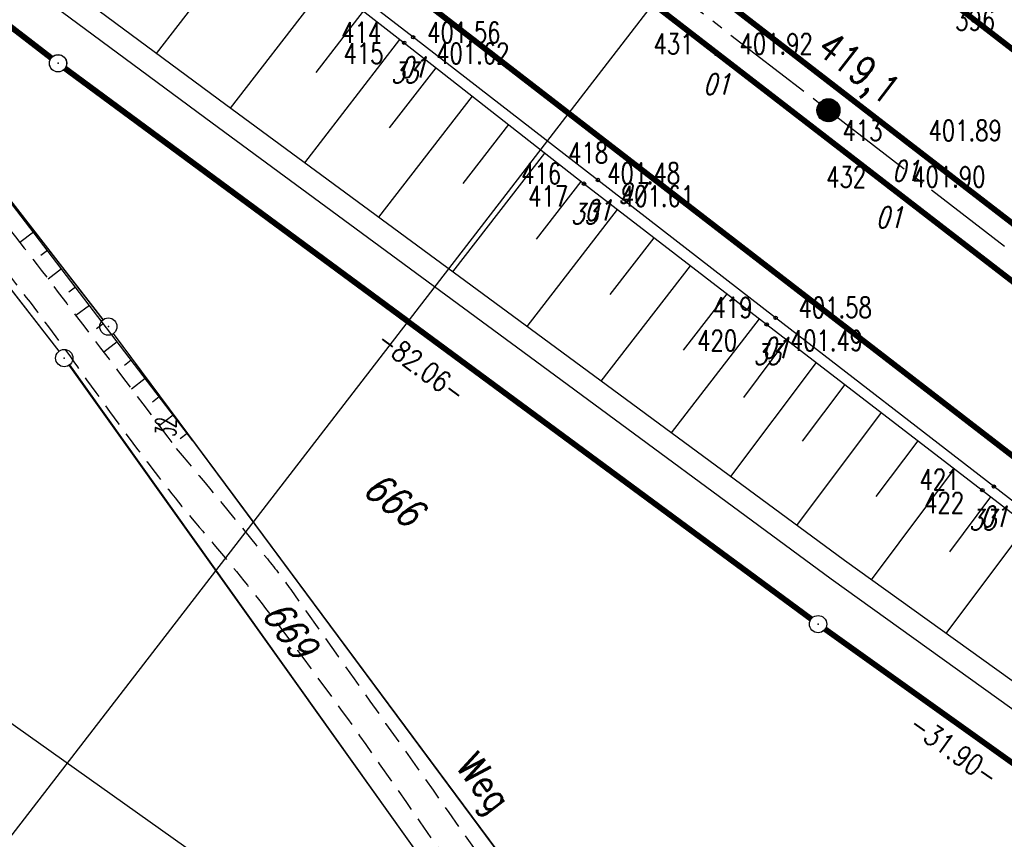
# Model space of a CAD drawing. Extents: x 448814 to 449970, y 436659 to 437685.
# Tile 124 of 132: x 449653 to 449739, y 436884 to 436955. Entities that reach past the tile are written whole.
import ezdxf
from ezdxf.enums import TextEntityAlignment as Align

# ---------------------------------------------------------------- set-up
doc = ezdxf.new("R2010")
doc.units = 0
doc.header["$LTSCALE"] = 2
doc.header["$MEASUREMENT"] = 0
for name, pattern in [('ACHSE', [5.5, 4, -0.5, 0.5, -0.5]), ('AUSGEZOGEN', [0]), ('GESTRICH-X2', [1.5, 1, -0.5])]:
    doc.linetypes.add(name, pattern=pattern)
doc.layers.get('0').update_dxf_attribs({"linetype": 'AUSGEZOGEN'})
for name, color, linetype in [('213-GRENZL-BAB', 7, 'AUSGEZOGEN'), ('213_FLSTNR', 8, 'AUSGEZOGEN'), ('213_GRENZL', 8, 'AUSGEZOGEN'), ('213_GRENZP', 8, 'AUSGEZOGEN'), ('213GRENZP-BAB', 7, 'AUSGEZOGEN'), ('214-ABSTAND', 8, 'AUSGEZOGEN'), ('214-FLSTNR', 8, 'AUSGEZOGEN'), ('214-GRENZL', 8, 'AUSGEZOGEN'), ('214-GRENZL-BAB', 7, 'AUSGEZOGEN'), ('214-GRENZP', 8, 'AUSGEZOGEN'), ('214-GRENZP-BAB', 7, 'AUSGEZOGEN'), ('ACHSETOP', 250, 'ACHSE'), ('ANMERKUNG', 7, 'CONTINUOUS'), ('BOESCHG', 250, 'AUSGEZOGEN'), ('FBR_HOEHE', 4, 'AUSGEZOGEN'), ('FBR_PKT', 7, 'AUSGEZOGEN'), ('FBR_PKT-CODE', 30, 'AUSGEZOGEN'), ('FBR_PKT-NR', 7, 'AUSGEZOGEN'), ('FBRTOP', 250, 'AUSGEZOGEN'), ('HEKT_B', 250, 'CONTINUOUS'), ('MULDE', 250, 'AUSGEZOGEN'), ('Planeinteilung', 250, 'CONTINUOUS'), ('RAHMEN', 7, 'AUSGEZOGEN'), ('STRASSE', 250, 'AUSGEZOGEN'), ('STROMLTG', 4, 'AUSGEZOGEN'), ('WEG', 250, 'GESTRICH-X2')]:
    doc.layers.add(name, color=color, linetype=linetype)
doc.styles.add('ROMANS', font='romans.shx', dxfattribs={"width": 0.8})

# ---------------------------------------------------------------- blocks, each defined once
blk = doc.blocks.new('*X15')
at = {"color": 0}
for p, q in [((212.234, 257.394), (213.242, 258.402)), ((212.236, 257.466), (213.169, 258.4)), ((212.237, 257.326), (213.31, 258.399)), ((212.244, 257.262), (213.373, 258.392)), ((212.244, 257.545), (213.09, 258.391)), ((212.254, 257.202), (213.434, 258.381)), ((212.261, 257.633), (213.003, 258.375)), ((212.268, 257.145), (213.491, 258.368)), ((212.284, 257.09), (213.545, 258.351)), ((212.29, 257.732), (212.903, 258.346)), ((212.303, 257.038), (213.597, 258.333)), ((212.324, 256.988), (213.647, 258.312)), ((212.343, 257.856), (212.779, 258.293)), ((212.347, 256.941), (213.694, 258.288)), ((212.372, 256.895), (213.74, 258.263)), ((212.399, 256.852), (213.783, 258.236)), ((212.428, 256.81), (213.825, 258.207)), ((212.459, 256.77), (213.865, 258.176)), ((212.492, 256.732), (213.903, 258.143)), ((212.526, 256.696), (213.939, 258.109)), ((212.563, 256.662), (213.974, 258.073)), ((212.601, 256.629), (214.006, 258.035)), ((212.64, 256.598), (214.037, 257.995)), ((212.682, 256.569), (214.066, 257.953)), ((212.726, 256.542), (214.093, 257.91)), ((212.771, 256.517), (214.119, 257.864)), ((212.819, 256.493), (214.142, 257.817)), ((212.868, 256.472), (214.163, 257.767)), ((212.92, 256.454), (214.182, 257.715)), ((212.975, 256.437), (214.198, 257.661)), ((213.032, 256.424), (214.211, 257.603)), ((213.092, 256.414), (214.222, 257.543)), ((213.156, 256.407), (214.229, 257.479)), ((213.224, 256.404), (214.232, 257.412)), ((213.296, 256.406), (214.23, 257.339)), ((213.375, 256.414), (214.222, 257.26)), ((213.463, 256.43), (214.205, 257.173)), ((213.563, 256.46), (214.176, 257.073)), ((213.686, 256.512), (214.123, 256.949))]:
    blk.add_line(p, q, dxfattribs=at)
blk = doc.blocks.new('SRMAST2')
at = {"color": 0}
blk.add_circle((0, 0), 0.999, dxfattribs=at)
blk.add_point((0, 0), dxfattribs=at)
blk.add_blockref('*X15', (-213.233, -257.403))
blk = doc.blocks.new('1135420')
at = {"layer": 'RAHMEN'}
blk.add_line((950, 5), (950, 415), dxfattribs=at)
blk = doc.blocks.new('GST')
at = {"color": 0}
blk.add_circle((0, 0), 0.75, dxfattribs=at)
blk.add_point((0, 0), dxfattribs=at)
blk = doc.blocks.new('PKT')
at = {"color": 0}
blk.add_circle((0, 0), 0.15, dxfattribs=at)
blk.add_point((0, 0), dxfattribs=at)

msp = doc.modelspace()

# ---------------------------------------------------------------- linework, layer by layer
at = {"layer": '213-GRENZL-BAB', "const_width": 0.5, "flags": 128}
for points in [[(449616.113, 436982.562), (449656.206, 436951.648)], [(449657.404, 436950.745), (449687.207, 436928.755)]]:
    msp.add_lwpolyline(points, dxfattribs=at)
at = {"layer": '213_GRENZL'}
msp.add_line((449673.766, 436911.344), (449661.61, 436927.712), dxfattribs=at)
at = {"layer": '213_GRENZL', "flags": 128}
for points in [[(449660.716, 436928.917), (449640.643, 436954.772)], [(449641.821, 436945.518), (449656.873, 436926.166)], [(449704.393, 436870.122), (449661.61, 436927.712)], [(449657.794, 436924.981), (449699.315, 436866.711)]]:
    msp.add_lwpolyline(points, dxfattribs=at)
at = {"layer": '214-GRENZL', "flags": 128}
for points in [[(449660.7, 436928.904), (449640.643, 436954.772)], [(449656.898, 436926.184), (449641.821, 436945.519)], [(449704.355, 436870.092), (449661.61, 436927.712)], [(449699.334, 436866.724), (449657.769, 436924.963)]]:
    msp.add_lwpolyline(points, dxfattribs=at)
at = {"layer": '214-GRENZL-BAB', "const_width": 0.5, "flags": 128}
for points in [[(449631.224, 436970.899), (449656.199, 436951.642)], [(449657.397, 436950.739), (449722.219, 436902.909)], [(449723.433, 436902.027), (449748.172, 436884.36)]]:
    msp.add_lwpolyline(points, dxfattribs=at)
at = {"layer": 'ACHSETOP', "flags": 128}
msp.add_lwpolyline([(448957.684, 437538.389), (449011.271, 437497.027), (449090.432, 437435.925), (449169.594, 437374.823), (449248.755, 437313.72), (449327.916, 437252.618), (449426.868, 437176.24), (449506.029, 437115.138), (449624.771, 437023.485), (449723.723, 436947.107), (449842.465, 436855.453), (449856.165, 436844.879)], dxfattribs=at)
at = {"layer": 'BOESCHG'}
for p, q in [((449665.352, 436952.039), (449673.872, 436963.086)), ((449671.786, 436947.282), (449680.185, 436958.171)), ((449679.225, 436950.378), (449683.341, 436955.714)), ((449678.229, 436942.538), (449686.497, 436953.257)), ((449685.6, 436945.568), (449689.646, 436950.791)), ((449684.651, 436937.81), (449692.794, 436948.323)), ((449691.983, 436940.744), (449695.943, 436945.856)), ((449691.095, 436933.065), (449699.091, 436943.388)), ((449698.365, 436935.92), (449702.239, 436940.921)), ((449697.539, 436928.32), (449705.407, 436938.478)), ((449654.653, 436936.507), (449653.486, 436935.614)), ((449704.748, 436931.095), (449708.576, 436936.037)), ((449655.868, 436934.918), (449655.288, 436934.474)), ((449703.981, 436923.573), (449711.745, 436933.597)), ((449657.083, 436933.329), (449655.924, 436932.443)), ((449658.298, 436931.741), (449657.718, 436931.297)), ((449711.131, 436926.271), (449714.914, 436931.156)), ((449659.513, 436930.152), (449658.351, 436929.263)), ((449660.728, 436928.563), (449660.145, 436928.117)), ((449710.076, 436919.08), (449717.742, 436928.978)), ((449661.943, 436926.975), (449660.77, 436926.078)), ((449716.365, 436922.165), (449720.117, 436927.152)), ((449663.158, 436925.386), (449662.568, 436924.935)), ((449715.237, 436915.275), (449722.683, 436925.18)), ((449664.373, 436923.797), (449663.183, 436922.887)), ((449721.47, 436918.349), (449725.167, 436923.272)), ((449665.588, 436922.209), (449664.988, 436921.75)), ((449666.803, 436920.62), (449665.59, 436919.692)), ((449720.985, 436911.038), (449728.337, 436920.836)), ((449668.018, 436919.031), (449667.404, 436918.562)), ((449727.87, 436913.549), (449731.505, 436918.402)), ((449727.454, 436906.315), (449734.674, 436915.967)), ((449734.277, 436908.758), (449737.84, 436913.532)), ((449733.963, 436901.643), (449741.004, 436911.09))]:
    msp.add_line(p, q, dxfattribs=at)
for points in [[(449622.995, 437002.693), (449662.375, 436972.037), (449686.868, 436952.968), (449702.489, 436940.725), (449718.361, 436928.501), (449737.091, 436914.11), (449758.465, 436897.615), (449777.518, 436882.841), (449797.747, 436867.385), (449817.102, 436852.302), (449835.216, 436838.315), (449845.117, 436830.566)], [(449668.499, 436918.401), (449649.63, 436943.073), (449631.614, 436966.375), (449624.376, 436976.293)]]:
    msp.add_lwpolyline(points, dxfattribs=at)
at = {"layer": 'FBRTOP', "const_width": 0.5}
for points in [[(448949.13, 437527.307), (449002.717, 437485.944), (449081.878, 437424.842), (449161.04, 437363.74), (449240.201, 437302.637), (449319.362, 437241.535), (449418.314, 437165.157), (449497.475, 437104.055), (449616.217, 437012.402), (449715.169, 436936.024), (449833.911, 436844.37), (449847.611, 436833.796)], [(449857.373, 436846.444), (449849.947, 436852.199), (449829.505, 436867.921), (449809.883, 436883.074), (449790.024, 436898.442), (449770.446, 436913.528), (449751.353, 436928.306), (449730.418, 436944.444), (449710.562, 436959.78), (449690.253, 436975.48), (449681.297, 436982.411)]]:
    msp.add_lwpolyline(points, dxfattribs=at)
at = {"layer": 'FBRTOP'}
msp.add_lwpolyline([(449660.728, 437017.161, -0.000053), (449674.462, 437006.559, -0.000099), (449681.82, 437000.876), (449700.102, 436986.749, -0.000246), (449710.438, 436978.753, 0.000279), (449720.773, 436970.757, 0.000745), (449729.914, 436963.715, -0.00068), (449739.93, 436956.001, -0.000215), (449749.513, 436948.594, 0.000221), (449759.095, 436941.186, 0.000129), (449769.292, 436933.314, -0.000214), (449779.49, 436925.443, -0.000259), (449789.409, 436917.771, 0.000272), (449799.328, 436910.1, 0.000081), (449805.086, 436905.653, 0.000034), (449819.032, 436894.888, 0.000109), (449827.23, 436888.563, 0.000079), (449838.518, 436879.862, 0.001362), (449849.372, 436871.545, -0.001569), (449858.791, 436864.321, -0.000374), (449864.821, 436859.659, 0.000021), (449866.544, 436858.325, 0.000175)], format="xyb", dxfattribs=at)
at = {"layer": 'FBRTOP', "const_width": 0.5}
for points in [[(449658.907, 437014.802, -0.000053), (449672.641, 437004.201, -0.000099), (449679.998, 436998.518), (449698.28, 436984.391, -0.000246), (449708.613, 436976.397, 0.000279), (449718.951, 436968.399, 0.000745), (449728.099, 436961.351, -0.00068), (449738.109, 436953.643, -0.000215), (449747.689, 436946.237, 0.000221), (449757.274, 436938.828, 0.000129), (449767.472, 436930.955, -0.000214), (449777.668, 436923.085, -0.000259), (449787.585, 436915.415, 0.000272), (449797.506, 436907.742, 0.000081), (449803.265, 436903.294, 0.000034), (449817.211, 436892.529, 0.000109), (449825.411, 436886.203, 0.000079), (449836.699, 436877.502, 0.001362), (449847.566, 436869.175, -0.001569), (449856.97, 436861.962, -0.000374), (449862.996, 436857.303, 0.000022), (449864.723, 436855.966, 0.000175)], [(449678.747, 436979.296), (449722.501, 436945.524, -0.000002), (449781.872, 436899.697, 0.000001), (449841.243, 436853.87), (449854.943, 436843.295, -0.000003)]]:
    msp.add_lwpolyline(points, format="xyb", dxfattribs=at)
at = {"layer": 'FBRTOP'}
for points in [[(449845.728, 436831.356), (449835.437, 436839.306), (449818.093, 436852.684), (449797.432, 436868.627), (449778.498, 436883.195), (449759.304, 436898.026), (449738.1, 436914.412), (449719.134, 436929.077), (449703.698, 436941.045), (449687.64, 436953.447), (449662.732, 436972.662), (449640.013, 436990.239)], [(449678.752, 436979.191), (449696.559, 436965.462), (449713.994, 436951.983), (449729.006, 436940.418), (449749.924, 436924.241), (449768.357, 436910.006), (449787.569, 436895.176), (449806.797, 436880.354), (449826.252, 436865.342), (449844.532, 436851.19), (449854.877, 436843.211)]]:
    msp.add_lwpolyline(points, dxfattribs=at)
at = {"layer": 'MULDE'}
msp.add_lwpolyline([(449840.134, 436824.109), (449829.721, 436832.933), (449801.028, 436854.03), (449771.991, 436874.352), (449725.129, 436907.983), (449699.454, 436926.91, 0.000146), (449699.454, 436926.91), (449671.379, 436947.582), (449637.665, 436972.517)], format="xyb", dxfattribs=at)
msp.add_lwpolyline([(449838.91, 436822.524), (449828.481, 436831.363), (449799.862, 436852.404), (449770.835, 436872.72), (449723.953, 436906.365), (449698.268, 436925.3), (449670.191, 436945.972), (449636.475, 436970.909)], dxfattribs=at)
at = {"layer": 'STRASSE'}
msp.add_lwpolyline([(449362.464, 437286.843, 0.003129), (449378.391, 437273.797, 0.000219), (449408.942, 437249.112, 0.000389), (449426.156, 437235.237, 0.000199), (449436.466, 437226.947, 0.000081), (449461.924, 437206.501, 0.002212), (449498.739, 437177.21, 0.005742), (449512.989, 437166.238, 0.0056), (449526.066, 437156.634, 0.002613), (449554.645, 437136.358, 0.00064), (449582.618, 437116.785, -0.001217), (449597.344, 437106.456, -0.000457), (449617.297, 437092.36, 0.000962), (449626.757, 437085.691, 0.000105), (449631.402, 437082.431, 0.000015), (449663.882, 437059.65, 0.000123), (449670.216, 437055.21, -0.000021), (449708.016, 437028.724, -0.00448), (449717.591, 437021.886, -0.023584), (449743.511, 437001.701)], format="xyb", dxfattribs=at)
at = {"layer": 'STROMLTG', "flags": 128}
msp.add_lwpolyline([(449808.657, 436783.328), (449699.476, 436860.623), (449444.3, 437041.877), (449195.395, 437219.161), (448919.454, 437415.951), (448883.121, 437441.787)], dxfattribs=at)
at = {"layer": 'WEG', "flags": 128}
for points in [[(449526.405, 437004.96, 0.000212), (449539.513, 437003.418, 0.000517), (449544.884, 437002.794, 0.000268), (449570.722, 436999.834, -0.001834), (449574.498, 436999.389, -0.008721), (449578.199, 436998.874, -0.002766), (449589.826, 436996.982, -0.003006), (449591.738, 436996.648, -0.004042), (449593.156, 436996.38, -0.04777), (449594.807, 436995.887, -0.015463), (449599.663, 436993.736, -0.017271), (449604.293, 436991.312, -0.02557), (449607.27, 436989.412, -0.020784), (449610.642, 436986.791, -0.021568), (449613.666, 436984, -0.006217), (449616.771, 436980.797, -0.010496), (449618.545, 436978.84, -0.005206), (449623.344, 436973.2, -0.003429), (449630.481, 436964.513, -0.001809), (449631.554, 436963.179, -0.000109), (449649.343, 436940.883, -0.004999), (449655.342, 436933.205, -0.002508), (449667.069, 436917.721)], [(449526.115, 437002.501, 0.000258), (449533.782, 437001.595, 0.000364), (449539.225, 437000.959), (449544.601, 437000.334, 0.000666), (449556.551, 436998.964, -0.000573), (449570.442, 436997.374, -0.000518), (449572.538, 436997.129, -0.000653), (449574.199, 436996.931, -0.004624), (449575.323, 436996.785, -0.00208), (449577.815, 436996.428, -0.003663), (449582.662, 436995.676, -0.002624), (449589.415, 436994.541, -0.000262), (449590.62, 436994.331, -0.000465), (449591.298, 436994.212, -0.003059), (449591.967, 436994.089, -0.002882), (449592.676, 436993.951, -0.02301), (449593.011, 436993.868, -0.008746), (449593.875, 436993.593, -0.022856), (449595.321, 436993.03, -0.009829), (449598.591, 436991.504, -0.006537), (449601.436, 436990.062, -0.01117), (449603.07, 436989.159, -0.010248), (449604.481, 436988.299, -0.01041), (449605.833, 436987.396, -0.012763), (449607.512, 436986.158, -0.013437), (449609.043, 436984.901, -0.007736), (449610.654, 436983.46, -0.009611), (449611.91, 436982.255, -0.00428), (449613.749, 436980.39, -0.006301), (449614.972, 436979.096, -0.002055), (449616.007, 436977.964, -0.003144), (449616.676, 436977.216, -0.004707), (449618.498, 436975.115, -0.002862), (449621.442, 436971.616, -0.001455), (449625.977, 436966.127, -0.002534), (449628.557, 436962.955, -0.000085), (449628.974, 436962.436, -0.000055), (449629.619, 436961.635, -0.000904), (449637.612, 436951.654, -0.000735), (449647.407, 436939.339, -0.00182), (449649.062, 436937.237, -0.000693), (449653.378, 436931.697, -0.011254), (449658.489, 436924.803, 0.008861), (449664.938, 436916.017, 0.014681), (449669.667, 436910.171, -0.013499), (449674.826, 436903.825, -0.010539), (449683.522, 436892.011, -0.004714), (449702.148, 436865.019, -0.003143), (449709.774, 436853.588, 0.003397), (449716.835, 436843.015, 0.008007), (449726.804, 436828.801, 0.01213), (449733.756, 436819.691, 0.013843), (449737.775, 436814.957, 0.018936), (449740.933, 436811.695, 0.018938), (449745.865, 436807.321, -0.013566), (449752.813, 436801.289, -0.004624), (449754.938, 436799.304, -0.000599), (449771.19, 436783.803, -0.014612), (449777.317, 436777.592, -0.007617), (449788.527, 436765.17)], [(449667.069, 436917.721, -0.004232), (449674.989, 436908.123, -0.015819), (449677.004, 436905.472, -0.001187), (449698.965, 436874.437, -0.004718), (449704.399, 436866.562, -0.003141), (449712.033, 436855.119, 0.003408), (449719.075, 436844.574, 0.007998), (449728.965, 436830.472, 0.012083), (449735.882, 436821.408, 0.01389), (449739.678, 436816.935, 0.017716), (449742.87, 436813.623, 0.023552), (449747.817, 436809.272, -0.018847), (449754.05, 436803.894, -0.005148), (449755.996, 436802.045, -0.000568), (449773.431, 436785.093, -0.009797), (449779.405, 436779.039, -0.005), (449790.753, 436766.837)]]:
    msp.add_lwpolyline(points, format="xyb", dxfattribs=at)

# ---------------------------------------------------------------- block references
at = {"layer": '213_GRENZP', "rotation": 322.3369117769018}
for p in [(449661.163, 436928.315), (449657.333, 436925.573)]:
    msp.add_blockref('GST', p, dxfattribs=at)
at = {"layer": '213GRENZP-BAB', "rotation": 322.3369009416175}
msp.add_blockref('GST', (449656.8, 436951.191), dxfattribs=at)
at = {"layer": '214-GRENZP', "rotation": 322.3368156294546}
for p in [(449661.163, 436928.315), (449657.333, 436925.573)]:
    msp.add_blockref('GST', p, dxfattribs=at)
at = {"layer": '214-GRENZP-BAB', "rotation": 322.3368156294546}
for p in [(449656.793, 436951.184), (449722.823, 436902.464)]:
    msp.add_blockref('GST', p, dxfattribs=at)
at = {"layer": 'FBR_PKT'}
for p in [(449686.868, 436952.968), (449687.64, 436953.447), (449713.994, 436951.983), (449730.418, 436944.444), (449706.582, 436942.515), (449703.698, 436941.045), (449702.489, 436940.725), (449729.006, 436940.418), (449719.134, 436929.077), (449718.361, 436928.501), (449737.091, 436914.11), (449738.1, 436914.412)]:
    msp.add_blockref('PKT', p, dxfattribs=at)
at = {"layer": 'HEKT_B'}
msp.add_blockref('SRMAST2', (449723.723, 436947.107), dxfattribs=at)
at = {"layer": 'Planeinteilung', "linetype": 'Continuous', "rotation": 322.3369009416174}
msp.add_blockref('1135420', (448814.476, 437352.853), dxfattribs=at)

# ---------------------------------------------------------------- texts
at = {"layer": '213_FLSTNR', "style": 'ROMANS', "oblique": 15, "width": 0.8}
msp.add_text('669', height=2.5, rotation=306.10326, dxfattribs=at).set_placement((449674.414, 436903.355))
at = {"layer": '214-ABSTAND', "char_height": 1.8, "attachment_point": 5, "style": 'ROMANS'}
for s, insert, rotation in [('-82.06-', (449688.363, 436924.866), 323.57837), ('-31.90-', (449734.614, 436891.529), 324.46562)]:
    msp.add_mtext(s, dxfattribs=dict(at, insert=insert, rotation=rotation))
at = {"layer": '214-FLSTNR', "style": 'ROMANS', "oblique": 15, "width": 0.8}
msp.add_text('666', height=2.5, rotation=322.33682, dxfattribs=at).set_placement((449683.126, 436913.913))
at = {"layer": 'ANMERKUNG', "style": 'ROMANS', "oblique": 7, "width": 0.5}
msp.add_text('32', height=1.8, rotation=90, dxfattribs=at).set_placement((449667.069, 436918.721))
at = {"layer": 'FBR_HOEHE', "style": 'ROMANS', "width": 0.75}
for s, p in [('401.56', (449688.868, 436952.968)), ('401.92', (449715.994, 436951.983)), ('401.62', (449689.64, 436951.147)), ('401.89', (449732.418, 436944.444)), ('401.48', (449704.489, 436940.725)), ('401.90', (449731.006, 436940.418)), ('401.61', (449705.698, 436938.745)), ('401.58', (449721.134, 436929.077)), ('401.49', (449720.361, 436926.201))]:
    msp.add_text(s, height=1.8, dxfattribs=at).set_placement(p)
at = {"layer": 'FBR_PKT-CODE', "style": 'ROMANS', "oblique": 15, "width": 0.75}
for s, p in [('01', (449687.625, 436949.938)), ('33', (449686.875, 436949.469)), ('01', (449714, 436948.469)), ('01', (449730.406, 436940.938)), ('97', (449706.594, 436939)), ('33', (449702.5, 436937.219)), ('01', (449703.688, 436937.531)), ('01', (449729, 436936.906)), ('33', (449718.375, 436925)), ('01', (449719.125, 436925.563)), ('33', (449737.094, 436910.625)), ('01', (449738.094, 436910.906))]:
    msp.add_text(s, height=1.8, dxfattribs=at).set_placement(p, align=Align.CENTER)
at = {"layer": 'FBR_PKT-NR', "style": 'ROMANS', "width": 0.75}
for s, p in [('396', (449734.745, 436954.035)), ('415', (449681.59, 436951.147)), ('417', (449697.648, 436938.745)), ('420', (449712.311, 436926.201)), ('422', (449732.05, 436912.112))]:
    msp.add_text(s, height=1.8, dxfattribs=at).set_placement(p)
for s, p in [('414', (449684.875, 436952.969)), ('431', (449712, 436951.969)), ('413', (449728.406, 436944.438)), ('418', (449704.594, 436942.5)), ('416', (449700.5, 436940.719)), ('432', (449727, 436940.406)), ('419', (449717.125, 436929.063)), ('421', (449735.094, 436914.125))]:
    msp.add_text(s, height=1.8, dxfattribs=at).set_placement(p, align=Align.RIGHT)
at = {"layer": 'HEKT_B', "style": 'ROMANS', "width": 0.8}
msp.add_text('419,1', height=2.5, rotation=322.3365, dxfattribs=at).set_placement((449722.563, 436952.156))
at = {"layer": 'WEG', "style": 'ROMANS', "width": 0.8}
msp.add_text('Weg', height=2.5, rotation=307.33574, dxfattribs=at).set_placement((449691.268, 436890.045))

doc.saveas('drawing.dxf')
